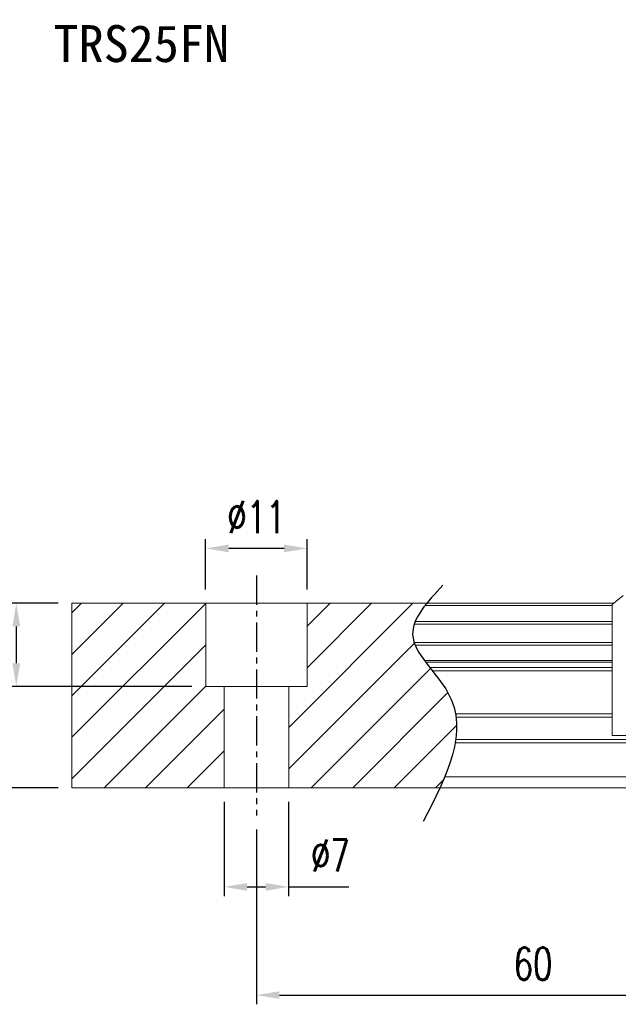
# Model space of a CAD drawing. Header units: millimetres. Extents: x -24 to 264, y 297 to 404.
# Tile 2 of 48: x 99 to 163, y 297 to 404. Entities that reach past the tile are written whole.
import ezdxf
from ezdxf.enums import TextEntityAlignment as Align

# ---------------------------------------------------------------- set-up
doc = ezdxf.new("R2010")
doc.units = ezdxf.units.MM
doc.header["$PDSIZE"] = -1
doc.linetypes.add('CENTER', pattern=[10.16, 6.35, -1.27, 1.27, -1.27])
for name, color, linetype in [('CHA', 7, 'Continuous'), ('CL', 1, 'CENTER'), ('DIM', 4, 'Continuous'), ('OUT', 3, 'Continuous')]:
    doc.layers.add(name, color=color, linetype=linetype)
doc.styles.add('DIM-7', font='SIMPLEX.shx', dxfattribs={"width": 0.7, "bigfont": 'chineset.shx'})
doc.styles.add('T', font='kaiu.ttf')
doc.dimstyles.new('CNS', dxfattribs={"dimtxt": 3.5, "dimasz": 2.5, "dimexe": 1, "dimexo": 1.5, "dimgap": 0.09, "dimtad": 0, "dimdsep": 46, "dimtxsty": 'DIM-7', "dimcen": 0.09, "dimclrd": 1, "dimclre": 1, "dimclrt": 4, "dimadec": 0, "dimazin": 0, "dimtfac": 1, "dimtix": 1, "dimtmove": 2, "dimatfit": 3, "dimfxl": 1, "dimtvp": 0.971429, "dimtolj": 1, "dimarcsym": 0})

# ---------------------------------------------------------------- blocks, each defined once
blk = doc.blocks.new('*D6')
at = {"layer": 'DEFPOINTS', "color": 0, "transparency": 16777216}
for p in [(118.7, 346.72), (118.7, 340.76), (129.7, 340.77)]:
    blk.add_point(p, dxfattribs=at)
at = {"layer": 'DIM', "color": 7, "lineweight": -2, "transparency": 16777216}
for p, q in [((118.7, 342.26), (118.7, 347.72)), ((129.7, 342.27), (129.7, 347.72)), ((127.2, 346.72), (121.2, 346.72))]:
    blk.add_line(p, q, dxfattribs=at)
at = {"layer": 'DIM', "color": 7, "transparency": 16777216}
for points in [[(121.2, 347.14), (121.2, 346.3), (118.7, 346.72)], [(127.2, 347.14), (127.2, 346.3), (129.7, 346.72)]]:
    blk.add_solid(points, dxfattribs=at)
at = {"layer": 'DIM', "color": 7, "transparency": 16777216, "insert": (124.2, 350.12), "char_height": 3.5, "attachment_point": 5, "style": 'DIM-7'}
blk.add_mtext('\\A1;%%C11', dxfattribs=at)
blk = doc.blocks.new('*D7')
at = {"layer": 'DEFPOINTS', "color": 0, "transparency": 16777216}
for p in [(120.7, 320.77), (127.7, 320.77), (127.7, 310.04)]:
    blk.add_point(p, dxfattribs=at)
at = {"layer": 'DIM', "color": 7, "lineweight": -2, "transparency": 16777216}
for p, q in [((120.7, 319.27), (120.7, 309.04)), ((127.7, 319.27), (127.7, 309.04)), ((123.2, 310.04), (125.2, 310.04)), ((127.7, 310.04), (134.23, 310.04))]:
    blk.add_line(p, q, dxfattribs=at)
at = {"layer": 'DIM', "color": 7, "transparency": 16777216}
for points in [[(123.2, 310.45), (123.2, 309.62), (120.7, 310.04)], [(125.2, 310.45), (125.2, 309.62), (127.7, 310.04)]]:
    blk.add_solid(points, dxfattribs=at)
at = {"layer": 'DIM', "color": 7, "transparency": 16777216, "insert": (132.22, 313.44), "char_height": 3.5, "attachment_point": 5, "style": 'DIM-7'}
blk.add_mtext('\\A1;%%C7', dxfattribs=at)
blk = doc.blocks.new('*D8')
at = {"layer": 'DEFPOINTS', "color": 0, "transparency": 16777216}
for p in [(124.2, 317.77), (184.2, 317.77), (184.2, 298.31)]:
    blk.add_point(p, dxfattribs=at)
at = {"layer": 'DIM', "color": 7, "lineweight": -2, "transparency": 16777216}
for p, q in [((124.2, 316.27), (124.2, 297.31)), ((184.2, 316.27), (184.2, 297.31)), ((126.7, 298.31), (181.7, 298.31))]:
    blk.add_line(p, q, dxfattribs=at)
at = {"layer": 'DIM', "color": 7, "transparency": 16777216}
for points in [[(126.7, 298.73), (126.7, 297.9), (124.2, 298.31)], [(181.7, 298.73), (181.7, 297.9), (184.2, 298.31)]]:
    blk.add_solid(points, dxfattribs=at)
at = {"layer": 'DIM', "color": 7, "transparency": 16777216, "insert": (154.2, 301.71), "char_height": 3.5, "attachment_point": 5, "style": 'DIM-7'}
blk.add_mtext('\\A1;60', dxfattribs=at)
blk = doc.blocks.new('*D14')
at = {"layer": 'DEFPOINTS', "color": 0, "transparency": 16777216}
for p in [(104.2, 340.77), (91.42, 320.77), (104.2, 320.77)]:
    blk.add_point(p, dxfattribs=at)
at = {"layer": 'DIM', "color": 7, "lineweight": -2, "transparency": 16777216}
for p, q in [((102.7, 340.77), (90.42, 340.77)), ((91.42, 338.27), (91.42, 323.27)), ((102.7, 320.77), (90.42, 320.77))]:
    blk.add_line(p, q, dxfattribs=at)
at = {"layer": 'DIM', "color": 7, "transparency": 16777216}
for points in [[(91, 338.27), (91.84, 338.27), (91.42, 340.77)], [(91, 323.27), (91.84, 323.27), (91.42, 320.77)]]:
    blk.add_solid(points, dxfattribs=at)
at = {"layer": 'DIM', "color": 7, "transparency": 16777216, "insert": (88.02, 330.77), "char_height": 3.5, "attachment_point": 5, "rotation": 90, "style": 'DIM-7'}
blk.add_mtext('\\A1;20', dxfattribs=at)
blk = doc.blocks.new('*D46')
at = {"layer": 'DEFPOINTS', "color": 0, "transparency": 16777216}
for p in [(104.2, 340.77), (98.17, 331.77), (118.7, 331.77)]:
    blk.add_point(p, dxfattribs=at)
at = {"layer": 'DIM', "color": 7, "lineweight": -2, "transparency": 16777216}
for p, q in [((102.7, 340.77), (97.17, 340.77)), ((98.17, 338.27), (98.17, 334.27)), ((117.2, 331.77), (97.17, 331.77))]:
    blk.add_line(p, q, dxfattribs=at)
at = {"layer": 'DIM', "color": 7, "transparency": 16777216}
for points in [[(97.75, 338.27), (98.59, 338.27), (98.17, 340.77)], [(97.75, 334.27), (98.59, 334.27), (98.17, 331.77)]]:
    blk.add_solid(points, dxfattribs=at)
at = {"layer": 'DIM', "color": 7, "transparency": 16777216, "insert": (94.77, 336.27), "char_height": 3.5, "attachment_point": 5, "rotation": 90, "style": 'DIM-7'}
blk.add_mtext('\\A1;9', dxfattribs=at)

msp = doc.modelspace()

# ---------------------------------------------------------------- linework, layer by layer
at = {"layer": 'CL', "color": 0, "ltscale": 0.5}
msp.add_line((124.204, 343.772), (124.204, 317.772), dxfattribs=at)
at = {"layer": 'DIM', "color": 0}
for p, q in [((104.204, 330.746), (114.23, 340.772)), ((104.204, 335.236), (109.74, 340.772)), ((104.204, 339.726), (105.25, 340.772)), ((104.204, 326.255), (118.704, 340.755)), ((127.704, 327.305), (141.171, 340.772)), ((129.704, 338.285), (132.191, 340.772)), ((129.704, 333.795), (136.681, 340.772)), ((104.204, 321.765), (118.704, 336.265)), ((127.704, 322.815), (141.339, 336.45)), ((130.151, 320.772), (143.085, 333.706)), ((107.701, 320.772), (118.704, 331.775)), ((134.641, 320.772), (144.964, 331.094)), ((112.191, 320.772), (120.704, 329.285)), ((139.131, 320.772), (145.9, 327.541)), ((116.681, 320.772), (120.704, 324.795)), ((143.622, 320.772), (144.488, 321.638))]:
    msp.add_line(p, q, dxfattribs=at)
msp.add_open_spline([(144.429, 342.734), (142.748, 340.943), (139.09, 337.047), (148.615, 329.363), (144.8, 321.977), (142.287, 317.113)], degree=3, knots=[0, 0, 0, 0, 6.2737393, 13.647637, 27.8750855, 27.8750855, 27.8750855, 27.8750855], dxfattribs=at)
at = {"layer": 'OUT', "color": 0, "linetype": 'Continuous', "lineweight": 15}
for p, q in [((162.755, 340.637), (163.955, 341.608)), ((162.922, 340.772), (104.204, 340.772)), ((104.204, 340.772), (104.204, 320.772)), ((118.704, 331.772), (118.704, 340.772)), ((129.704, 331.772), (129.704, 340.772)), ((162.757, 340.516), (142.469, 340.516)), ((162.757, 340.639), (162.757, 326.437)), ((162.757, 338.512), (141.314, 338.512)), ((162.757, 338.806), (141.424, 338.806)), ((162.757, 336.531), (141.31, 336.531)), ((162.757, 336.237), (141.422, 336.237)), ((162.757, 334.557), (142.431, 334.557)), ((162.757, 334.392), (142.553, 334.392)), ((162.757, 333.798), (143.012, 333.798)), ((162.757, 333.445), (143.292, 333.445)), ((129.704, 331.772), (118.704, 331.772)), ((120.704, 331.772), (120.704, 320.772)), ((127.704, 331.772), (127.704, 320.772)), ((162.757, 328.779), (145.783, 328.779)), ((162.757, 328.425), (145.837, 328.425)), ((264.204, 325.665), (145.749, 325.665)), ((264.204, 326.018), (145.804, 326.018)), ((162.757, 326.437), (166.157, 326.437)), ((264.204, 321.972), (144.627, 321.972)), ((264.204, 320.772), (104.204, 320.772))]:
    msp.add_line(p, q, dxfattribs=at)

# ---------------------------------------------------------------- texts
at = {"layer": 'CHA', "color": 0, "style": 'T'}
msp.add_text('TRS25FN', height=4, dxfattribs=at).set_placement((111.723, 401.432), align=Align.MIDDLE)

# ---------------------------------------------------------------- dimensions: what is measured, and where the dimension line sits
at = {"layer": 'DIM', "color": 0}
dim = msp.add_linear_dim(base=(118.704, 346.719), p1=(129.704, 340.772), p2=(118.704, 340.755), text='%%C<>', dimstyle='CNS', override={"dimclrd": 7, "dimclre": 7, "dimclrt": 7}, dxfattribs=at)
dim.commit()
dim.dimension.update_dxf_attribs({"geometry": '*D6', "text_midpoint": (124.204, 350.119)})
for base, p2, angle, picture, middle in [((91.419, 320.772), (104.204, 320.772), 90, '*D14', (88.019, 330.772)), ((98.171, 331.772), (118.704, 331.772), 270, '*D46', (94.771, 336.272))]:
    dim = msp.add_linear_dim(base=base, p1=(104.204, 340.772), p2=p2, angle=angle, dimstyle='CNS', override={"dimclrd": 7, "dimclre": 7, "dimclrt": 7}, dxfattribs=at)
    dim.commit()
    dim.dimension.update_dxf_attribs({"geometry": picture, "text_midpoint": middle})
dim = msp.add_linear_dim(base=(127.704, 310.036), p1=(120.704, 320.772), p2=(127.704, 320.772), text='%%C<>', dimstyle='CNS', override={"dimclrd": 7, "dimclre": 7, "dimclrt": 7, "dimtmove": 0}, dxfattribs=at)
dim.commit()
dim.dimension.update_dxf_attribs({"geometry": '*D7', "text_midpoint": (132.219, 310.036), "dimtype": 160})
dim = msp.add_linear_dim(base=(184.204, 298.313), p1=(124.204, 317.772), p2=(184.204, 317.772), dimstyle='CNS', override={"dimclrd": 7, "dimclre": 7, "dimclrt": 7}, dxfattribs=at)
dim.commit()
dim.dimension.update_dxf_attribs({"geometry": '*D8', "text_midpoint": (154.204, 301.713)})

doc.saveas('drawing.dxf')
